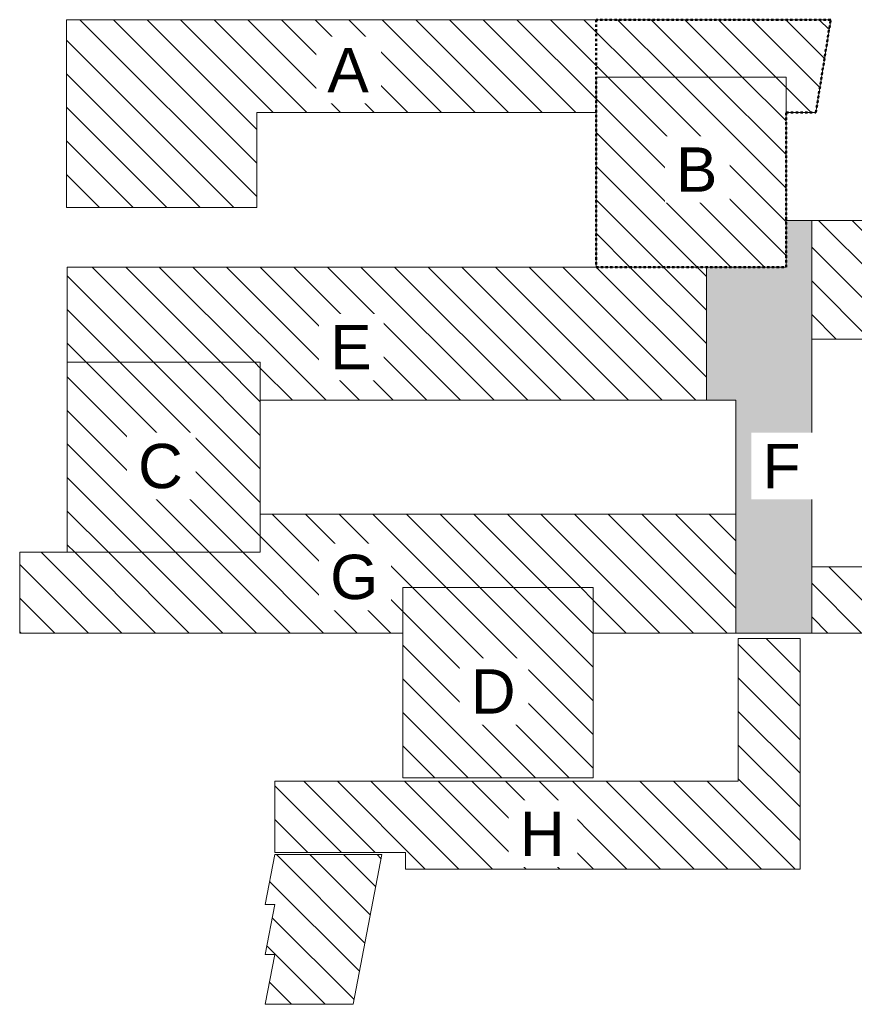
# Model space of a CAD drawing. Header units: centimetres. Extents: x -1428 to 28402, y -8842 to 3590.
# Tile 5 of 11: x 7430 to 17964, y -8842 to 3590. Entities that reach past the tile are written whole.
import ezdxf

# ---------------------------------------------------------------- set-up
doc = ezdxf.new("R2010")
doc.units = ezdxf.units.CM
doc.linetypes.add('Dash', pattern=[60, 30, -30])
doc.linetypes.add('Wyburzenia', pattern=[35, 20, -15])
for name, color, linetype, lineweight in [('A-DETL', 90, 'Continuous', 25), ('A-DETL-GENF', 92, 'Continuous', 9), ('A-DETL-MEDM', 33, 'Wyburzenia', 9), ('A-DETL-WIDE', 214, 'Continuous', 18), ('G-ANNO-TEXT', 231, 'Continuous', 13)]:
    doc.layers.add(name, color=color, linetype=linetype, lineweight=lineweight)
doc.styles.add('Arial_2', font='arial.ttf', dxfattribs={"height": 560})
pattern_1 = [(315, (16020.8, 0), (212.132, 212.132), [])]

msp = doc.modelspace()

# ---------------------------------------------------------------- hatches: boundary and pattern name
at = {"layer": 'A-DETL-GENF', "lineweight": 18}
h = msp.add_hatch(dxfattribs=at)
h.set_pattern_fill('FP_11', color=250, style=0, pattern_type=2)
h.set_pattern_definition(pattern_1)
h.paths.add_polyline_path([(23996.34, 757.99), (25556.34, 757.99), (25556.34, 3157.99), (23996.34, 3157.99), (23996.34, 1053.99)], flags=0)
h.paths.add_polyline_path([(8022.34, 1219.99), (10422.34, 1219.99), (10422.34, 2419.99), (14704.34, 2419.99), (14704.34, 2864.99), (17104.34, 2864.99), (17104.34, 2419.99), (17479.43, 2419.99), (17665.94, 3589.99), (8022.34, 3589.99), (8022.34, 2419.99)], flags=0)
h = msp.add_hatch(dxfattribs=at)
h.set_pattern_fill('FP_11', color=250, style=0, pattern_type=2)
h.set_pattern_definition(pattern_1)
h.paths.add_polyline_path([(12267.34, -5981.01), (14667.34, -5981.01), (14667.34, -3581.01), (12267.34, -3581.01), (12267.34, -4882.23)], flags=0)
h.paths.add_polyline_path([(8030.34, -3135.01), (10467.34, -3135.01), (10467.34, -735.01), (8030.34, -735.01), (8030.34, -2655.01)], flags=0)
h.paths.add_polyline_path([(14704.34, 464.99), (17104.34, 464.99), (17104.34, 2864.99), (14704.34, 2864.99), (14704.34, 2419.99)], flags=0)
h = msp.add_hatch(dxfattribs=at)
h.set_pattern_fill('FP_11', color=250, style=0, pattern_type=2)
h.set_pattern_definition(pattern_1)
h.paths.add_polyline_path([(11639.34, -8842.01), (11999.34, -6952.01), (10649.34, -6952.01), (10529.34, -7582.01), (10649.34, -7582.01), (10529.34, -8212.01), (10649.34, -8212.01), (10529.34, -8842.01), (10649.34, -8842.01)], flags=0)
h.paths.add_polyline_path([(23696.34, -7423.01), (25166.34, -7423.01), (25166.34, -469.01), (25076.34, -469.01), (25076.34, 757.99), (23996.34, 757.99), (23996.34, 1053.99), (17426.34, 1053.99), (17426.34, -442.01), (19826.34, -442.01), (19826.34, -3319.01), (17426.34, -3319.01), (17426.34, -4155.01), (19826.34, -4155.01), (19826.34, -7423.01), (21296.34, -7423.01), (21296.34, -4573.01), (23696.34, -4573.01), (23696.34, -5255.46)], flags=0)
h.paths.add_polyline_path([(16467.34, -7135.01), (17279.34, -7135.01), (17279.34, -4225.01), (16499.34, -4225.01), (16499.34, -6025.01), (10649.34, -6025.01), (10649.34, -6925.01), (12299.34, -6925.01), (12299.34, -7135.01), (16097.34, -7135.01)], flags=0)
h.paths.add_polyline_path([(14667.34, -4155.01), (16467.34, -4155.01), (16467.34, -2655.01), (10467.34, -2655.01), (10467.34, -3135.01), (7430.34, -3135.01), (7430.34, -4155.01), (12267.34, -4155.01), (12267.34, -3581.01), (14667.34, -3581.01)], flags=0)
h.paths.add_polyline_path([(21296.34, -3346.01), (21296.34, -288.01), (23696.34, -288.01), (23696.34, -3346.01)], flags=0)
h.paths.add_polyline_path([(16097.34, -1215.01), (16097.34, 464.99), (8030.34, 464.99), (8030.34, -735.01), (10467.34, -735.01), (10467.34, -1215.01)], flags=0)
at = {"layer": 'A-DETL-GENF'}
msp.add_hatch(color=255, dxfattribs=at).paths.add_polyline_path([(17426.34, -4155.01), (17426.34, 1053.99), (17104.34, 1053.99), (17104.34, 464.99), (16097.34, 464.99), (16097.34, -1215.01), (16467.34, -1215.01), (16467.34, -4155.01), (17104.34, -4155.01)], flags=0)

# ---------------------------------------------------------------- linework, layer by layer
at = {"layer": 'A-DETL', "linetype": 'Dash', "lineweight": 50}
for p, q in [((14704.34, 3589.99), (14704.34, 464.99)), ((17665.94, 3589.99), (14704.34, 3589.99)), ((17479.43, 2419.99), (17665.94, 3589.99)), ((17104.34, 464.99), (17104.34, 2419.99)), ((17104.34, 2419.99), (17479.43, 2419.99)), ((14704.34, 464.99), (17104.34, 464.99))]:
    msp.add_line(p, q, dxfattribs=at)
at = {"layer": 'A-DETL-MEDM', "linetype": 'Continuous'}
for p, q in [((17665.94, 3589.99), (8022.34, 3589.99)), ((8022.34, 3589.99), (8022.34, 1219.99)), ((17479.43, 2419.99), (17665.94, 3589.99)), ((14704.34, 2419.99), (14704.34, 2864.99)), ((14704.34, 2864.99), (17104.34, 2864.99)), ((17104.34, 2864.99), (17104.34, 2419.99)), ((10422.34, 1219.99), (10422.34, 2419.99)), ((10422.34, 2419.99), (14704.34, 2419.99)), ((17104.34, 2419.99), (17479.43, 2419.99)), ((8022.34, 1219.99), (10422.34, 1219.99)), ((17426.34, 1053.99), (17104.34, 1053.99)), ((17104.34, 1053.99), (17104.34, 464.99)), ((23996.34, 1053.99), (17104.34, 1053.99)), ((17104.34, 1053.99), (17104.34, 464.99)), ((17426.34, -4155.01), (17426.34, 1053.99)), ((17104.34, 464.99), (8030.34, 464.99)), ((8030.34, 464.99), (8030.34, -735.01)), ((17104.34, 464.99), (16097.34, 464.99)), ((16097.34, 464.99), (16097.34, -1215.01)), ((17426.34, -3319.01), (17426.34, -442.01)), ((17426.34, -442.01), (19826.34, -442.01)), ((8030.34, -735.01), (10467.34, -735.01)), ((10467.34, -735.01), (10467.34, -1215.01)), ((10467.34, -1215.01), (16467.34, -1215.01)), ((16097.34, -1215.01), (16467.34, -1215.01)), ((16467.34, -1215.01), (16467.34, -4155.01)), ((16467.34, -1215.01), (16467.34, -2655.01)), ((10467.34, -2655.01), (10467.34, -3135.01)), ((16467.34, -2655.01), (10467.34, -2655.01)), ((10467.34, -3135.01), (7430.34, -3135.01)), ((7430.34, -3135.01), (7430.34, -4155.01)), ((19826.34, -3319.01), (17426.34, -3319.01)), ((12267.34, -4155.01), (12267.34, -3581.01)), ((12267.34, -3581.01), (14667.34, -3581.01)), ((14667.34, -3581.01), (14667.34, -4155.01)), ((7430.34, -4155.01), (12267.34, -4155.01)), ((14667.34, -4155.01), (19826.34, -4155.01)), ((16467.34, -4155.01), (17426.34, -4155.01)), ((17279.34, -4225.01), (16499.34, -4225.01)), ((16499.34, -4225.01), (16499.34, -6025.01)), ((17279.34, -7135.01), (17279.34, -4225.01)), ((16499.34, -6025.01), (10649.34, -6025.01)), ((10649.34, -6025.01), (10649.34, -6925.01)), ((10649.34, -6952.01), (10529.34, -7582.01)), ((10649.34, -6925.01), (12299.34, -6925.01)), ((11999.34, -6952.01), (10649.34, -6952.01)), ((11639.34, -8842.01), (11999.34, -6952.01)), ((12299.34, -6925.01), (12299.34, -7135.01)), ((12299.34, -7135.01), (17279.34, -7135.01)), ((10529.34, -7582.01), (10649.34, -7582.01)), ((10649.34, -7582.01), (10529.34, -8212.01)), ((10529.34, -8212.01), (10649.34, -8212.01)), ((10649.34, -8212.01), (10529.34, -8842.01)), ((10529.34, -8842.01), (11639.34, -8842.01))]:
    msp.add_line(p, q, dxfattribs=at)
at = {"layer": 'A-DETL-WIDE'}
for p, q in [((14704.34, 2864.99), (14704.34, 464.99)), ((17104.34, 2864.99), (14704.34, 2864.99)), ((17104.34, 464.99), (17104.34, 2864.99)), ((14704.34, 464.99), (17104.34, 464.99)), ((10467.34, -735.01), (8030.34, -735.01)), ((8030.34, -735.01), (8030.34, -3135.01)), ((10467.34, -3135.01), (10467.34, -735.01)), ((8030.34, -3135.01), (10467.34, -3135.01)), ((14667.34, -3581.01), (12267.34, -3581.01)), ((12267.34, -3581.01), (12267.34, -5981.01)), ((14667.34, -5981.01), (14667.34, -3581.01)), ((12267.34, -5981.01), (14667.34, -5981.01))]:
    msp.add_line(p, q, dxfattribs=at)

# ---------------------------------------------------------------- next in the draw order: texts
at = {"layer": 'G-ANNO-TEXT', "color": 7, "char_height": 560, "attachment_point": 1, "line_spacing_factor": 0.936439, "style": 'Arial_2', "bg_fill": 3, "box_fill_scale": 1.25, "bg_fill_color": 256, "bg_fill_true_color": 13158600, "bg_fill_transparency": 0}
for s, insert, width in [('\\pxt4.53571,9.07143,13.60714,18.14286,22.67857,27.21429,31.75,36.28571,40.82143,45.35714,49.89286,54.42857,58.96429,63.5,68.03571,72.57143,77.10714,81.64286,86.17857,90.71429,95.25,99.78571,104.32143,108.85714,113.39286,117.92857,122.46429,127,131.53571,136.07143,140.60714,145.14286;{A}', (11313.97, 3234.41), 535.3), ('\\pxt4.53571,9.07143,13.60714,18.14286,22.67857,27.21429,31.75,36.28571,40.82143,45.35714,49.89286,54.42857,58.96429,63.5,68.03571,72.57143,77.10714,81.64286,86.17857,90.71429,95.25,99.78571,104.32143,108.85714,113.39286,117.92857,122.46429,127,131.53571,136.07143,140.60714,145.14286;{B}', (15713.97, 1977.91), 535.3), ('\\pxt4.53571,9.07143,13.60714,18.14286,22.67857,27.21429,31.75,36.28571,40.82143,45.35714,49.89286,54.42857,58.96429,63.5,68.03571,72.57143,77.10714,81.64286,86.17857,90.71429,95.25,99.78571,104.32143,108.85714,113.39286,117.92857,122.46429,127,131.53571,136.07143,140.60714,145.14286;{E}', (11348.97, -265.59), 535.3), ('\\pxt4.53571,9.07143,13.60714,18.14286,22.67857,27.21429,31.75,36.28571,40.82143,45.35714,49.89286,54.42857,58.96429,63.5,68.03571,72.57143,77.10714,81.64286,86.17857,90.71429,95.25,99.78571,104.32143,108.85714,113.39286,117.92857,122.46429,127,131.53571,136.07143,140.60714,145.14286;{C}', (8924.1, -1765.59), 587.82), ('\\pxt4.53571,9.07143,13.60714,18.14286,22.67857,27.21429,31.75,36.28571,40.82143,45.35714,49.89286,54.42857,58.96429,63.5,68.03571,72.57143,77.10714,81.64286,86.17857,90.71429,95.25,99.78571,104.32143,108.85714,113.39286,117.92857,122.46429,127,131.53571,136.07143,140.60714,145.14286;{F}', (16806.2, -1765.59), 494.9), ('\\pxt4.53571,9.07143,13.60714,18.14286,22.67857,27.21429,31.75,36.28571,40.82143,45.35714,49.89286,54.42857,58.96429,63.5,68.03571,72.57143,77.10714,81.64286,86.17857,90.71429,95.25,99.78571,104.32143,108.85714,113.39286,117.92857,122.46429,127,131.53571,136.07143,140.60714,145.14286;{G}', (11348.97, -3165.59), 628.22), ('\\pxt4.53571,9.07143,13.60714,18.14286,22.67857,27.21429,31.75,36.28571,40.82143,45.35714,49.89286,54.42857,58.96429,63.5,68.03571,72.57143,77.10714,81.64286,86.17857,90.71429,95.25,99.78571,104.32143,108.85714,113.39286,117.92857,122.46429,127,131.53571,136.07143,140.60714,145.14286;{D}', (13124.1, -4611.59), 587.82), ('\\pxt4.53571,9.07143,13.60714,18.14286,22.67857,27.21429,31.75,36.28571,40.82143,45.35714,49.89286,54.42857,58.96429,63.5,68.03571,72.57143,77.10714,81.64286,86.17857,90.71429,95.25,99.78571,104.32143,108.85714,113.39286,117.92857,122.46429,127,131.53571,136.07143,140.60714,145.14286;{H}', (13742.68, -6408.07), 587.82)]:
    msp.add_mtext(s, dxfattribs=dict(at, insert=insert, width=width))

doc.saveas('drawing.dxf')
